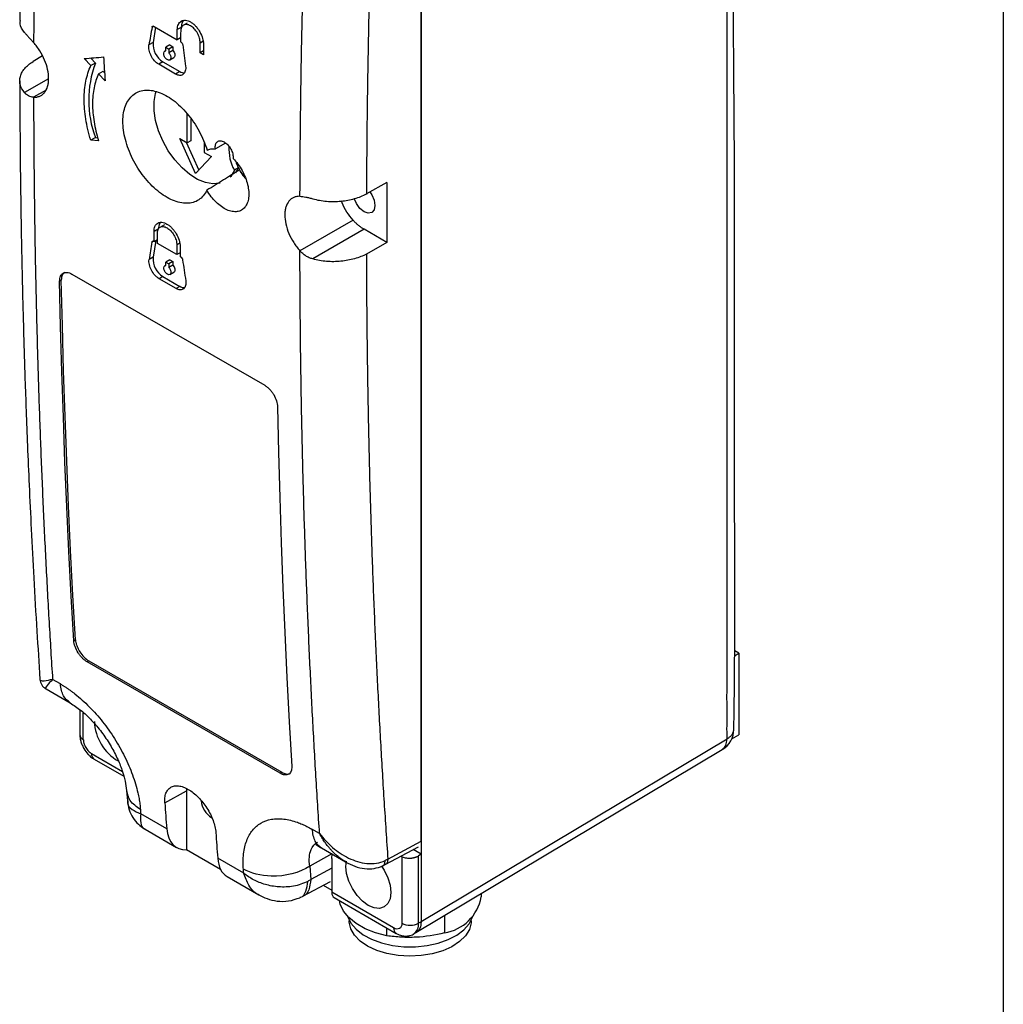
# Model space of a CAD drawing. Header units: millimetres. Extents: x 13 to 546, y 13 to 419.
# Tile 10 of 13: x 463 to 546, y 165 to 249. Entities that reach past the tile are written whole.
import ezdxf

# ---------------------------------------------------------------- set-up
doc = ezdxf.new("R2010")
doc.units = ezdxf.units.MM
doc.header["$LTSCALE"] = 2
doc.layers.add('TEXT', color=140, linetype='Continuous', lineweight=25)

msp = doc.modelspace()

# ---------------------------------------------------------------- linework, layer by layer
for p, q in [((496.984, 288.392), (496.984, 178.099)), ((496.984, 179.19), (496.984, 287.301)), ((474.423, 247.97), (474.286, 247.891)), ((474.582, 247.885), (474.366, 246.596)), ((474.456, 247.958), (476.407, 246.831)), ((476.733, 247.865), (476.418, 247.683)), ((477.256, 248.234), (476.95, 248.057)), ((476.693, 246.996), (476.407, 246.831)), ((474.366, 246.596), (474.02, 246.397)), ((475.785, 246.391), (475.445, 246.195)), ((475.445, 246.195), (475.7, 246.048)), ((476.039, 246.244), (475.7, 246.048)), ((475.785, 246.391), (476.039, 246.244)), ((476.039, 246.244), (476.039, 245.936)), ((476.689, 246.668), (476.716, 246.653)), ((478.342, 246.572), (478.658, 246.754)), ((465.036, 245.459), (464.243, 244.985)), ((469.121, 244.646), (468.569, 245.238)), ((469.107, 245.285), (469.501, 244.865)), ((475.442, 245.914), (475.358, 245.865)), ((476.039, 245.936), (475.696, 245.738)), ((475.774, 245.132), (476.123, 245.333)), ((478.617, 245.885), (478.332, 245.72)), ((478.613, 245.557), (478.332, 245.72)), ((469.501, 244.865), (469.121, 244.646)), ((475.202, 244.964), (474.845, 244.758)), ((476.266, 243.938), (474.845, 244.758)), ((475.202, 244.964), (476.622, 244.144)), ((465.54, 243.539), (463.522, 242.374)), ((469.771, 243.951), (470.152, 244.17)), ((470.323, 243.359), (469.771, 243.951)), ((470.152, 244.17), (470.279, 244.034)), ((476.622, 244.144), (476.266, 243.938)), ((465.339, 242.586), (464.291, 241.981)), ((477.256, 238.144), (477.256, 240.549)), ((477.57, 240.121), (477.57, 238.3)), ((469.501, 238.58), (469.117, 238.358)), ((469.501, 238.58), (469.699, 238.563)), ((477.963, 235.531), (476.626, 238.507)), ((476.626, 238.507), (477.256, 238.144)), ((469.767, 238.301), (469.117, 238.358)), ((477.165, 238.196), (478.24, 235.828)), ((477.57, 238.3), (477.256, 238.144)), ((478.67, 238.166), (478.67, 237.327)), ((480.491, 238.116), (479.627, 237.627)), ((479.3, 236.964), (477.963, 235.531)), ((478.67, 237.327), (479.3, 236.964)), ((481.58, 236.01), (481.231, 235.81)), ((494.106, 234.79), (492.372, 233.824)), ((494.106, 234.79), (494.106, 234.703)), ((494.106, 234.703), (494.106, 229.804)), ((475.331, 231.221), (474.943, 230.997)), ((491.248, 231.6), (486.761, 229.009)), ((474.809, 230.852), (474.453, 230.646)), ((492.176, 230.831), (487.846, 228.332)), ((494.106, 229.717), (492.176, 230.831)), ((474.401, 229.833), (474.268, 229.756)), ((474.603, 229.888), (474.366, 228.473)), ((474.433, 229.821), (474.46, 229.805)), ((474.46, 229.805), (474.739, 229.966)), ((476.385, 228.694), (474.742, 229.643)), ((476.615, 229.673), (476.377, 229.535)), ((494.106, 229.717), (492.368, 228.748)), ((494.106, 229.804), (494.106, 229.717)), ((476.663, 228.855), (476.385, 228.694)), ((476.667, 228.532), (476.694, 228.516)), ((474.366, 228.473), (474.037, 228.283)), ((475.452, 227.795), (475.369, 227.748)), ((475.785, 228.267), (475.448, 228.073)), ((475.448, 228.073), (475.703, 227.926)), ((476.039, 228.12), (475.703, 227.926)), ((476.039, 227.812), (475.707, 227.62)), ((475.785, 228.267), (476.039, 228.12)), ((476.039, 228.12), (476.039, 227.812)), ((467.527, 227.056), (483.791, 217.667)), ((475.797, 227.021), (476.123, 227.209)), ((466.631, 226.538), (466.49, 226.456)), ((475.202, 226.84), (474.887, 226.659)), ((476.308, 225.838), (474.887, 226.659)), ((475.202, 226.84), (476.622, 226.02)), ((476.622, 226.02), (476.308, 225.838)), ((467.684, 196.117), (467.826, 196.199)), ((523.433, 194.837), (523.802, 195.05)), ((523.802, 195.05), (523.437, 195.261)), ((523.802, 195.05), (523.802, 188.178)), ((468.958, 194.403), (468.816, 194.321)), ((485.08, 184.933), (468.816, 194.321)), ((468.958, 194.403), (485.221, 185.015)), ((466.549, 192.466), (465.892, 192.845)), ((465.339, 192.04), (467.37, 190.867)), ((468.195, 190.292), (468.195, 188.194)), ((468.487, 187.786), (468.487, 190.04)), ((496.984, 172.413), (522.791, 187.836)), ((523.187, 187.823), (523.802, 188.178)), ((469.18, 186.586), (471.784, 185.083)), ((496.55, 171.485), (522.39, 186.928)), ((469.388, 186.128), (471.899, 184.678)), ((485.221, 185.015), (485.08, 184.933)), ((472.136, 183.474), (472.201, 182.602)), ((475.36, 182.418), (477.185, 183.435)), ((477.191, 183.62), (477.185, 183.435)), ((477.185, 183.435), (477.185, 178.476)), ((475.524, 180.243), (473.331, 181.509)), ((473.696, 180.206), (476.357, 178.67)), ((488.419, 179.84), (487.762, 180.219)), ((493.959, 177.217), (496.768, 178.728)), ((494.18, 177.683), (496.984, 179.19)), ((480.07, 176.811), (477.185, 178.476)), ((489.452, 178.119), (487.587, 177.079)), ((488.583, 178.621), (490.615, 177.448)), ((489.453, 177.741), (489.473, 178.131)), ((495.358, 177.884), (495.281, 177.928)), ((495.358, 177.884), (495.358, 172.274)), ((496.984, 178.099), (496.316, 178.485)), ((496.984, 178.099), (496.772, 177.955)), ((496.772, 172.274), (496.772, 177.955)), ((496.984, 178.099), (496.984, 172.413)), ((482.016, 176.495), (479.823, 177.761)), ((487.587, 177.079), (487.674, 175.95)), ((489.453, 177.741), (489.453, 174.883)), ((490.628, 177.476), (490.463, 177.541)), ((490.632, 177.06), (490.679, 177.517)), ((493.74, 177.109), (493.962, 177.219)), ((480.628, 176.205), (483.288, 174.669)), ((489.453, 176.907), (487.674, 175.95)), ((487.011, 174.553), (489.339, 175.805)), ((488.716, 175.47), (489.453, 175.052)), ((486.772, 174.437), (487.02, 174.56)), ((494.665, 171.874), (489.453, 174.883)), ((502.065, 174.487), (502.065, 174.781)), ((489.642, 174.435), (494.872, 171.416)), ((498.955, 172.923), (498.955, 171.452)), ((490.915, 172.527), (490.915, 172.466)), ((496.984, 172.397), (496.772, 172.274)), ((501.215, 172.466), (501.215, 172.527)), ((494.103, 171.214), (494.103, 171.86)), ((496.362, 171.368), (496.574, 171.49))]:
    msp.add_line(p, q)
at = {"flags": 128}
for points in [[(476.943, 248.491), (476.8, 248.262), (476.733, 247.865)], [(476.407, 246.831), (476.409, 246.937), (476.41, 247.044), (476.411, 247.15), (476.413, 247.257), (476.414, 247.363), (476.415, 247.47), (476.417, 247.576), (476.418, 247.683)], [(476.7, 247.52), (476.698, 247.414), (476.697, 247.307), (476.696, 247.201), (476.694, 247.094), (476.693, 246.988), (476.692, 246.881), (476.69, 246.775), (476.689, 246.668)], [(475.442, 245.885), (475.442, 245.924), (475.443, 245.962), (475.443, 246.001), (475.443, 246.04), (475.444, 246.079), (475.444, 246.117), (475.445, 246.156), (475.445, 246.195)], [(475.7, 246.048), (475.699, 246.009), (475.699, 245.971), (475.698, 245.932), (475.698, 245.893), (475.698, 245.854), (475.697, 245.815), (475.697, 245.777), (475.696, 245.738)], [(478.332, 245.72), (478.333, 245.827), (478.334, 245.933), (478.336, 246.04), (478.337, 246.146), (478.338, 246.252), (478.34, 246.359), (478.341, 246.466), (478.342, 246.572)], [(478.624, 246.409), (478.623, 246.303), (478.621, 246.196), (478.62, 246.09), (478.619, 245.983), (478.617, 245.877), (478.616, 245.77), (478.615, 245.664), (478.613, 245.557)], [(476.039, 245.936), (476.137, 245.794), (476.197, 245.635), (476.208, 245.487), (476.169, 245.375), (476.123, 245.333)], [(480.041, 234.725), (480.006, 234.716), (479.426, 234.663), (478.794, 234.775), (478.131, 235.048), (477.463, 235.47), (476.812, 236.028), (476.203, 236.7), (475.658, 237.463), (475.196, 238.289), (474.834, 239.148), (474.585, 240.01), (474.459, 240.842), (474.459, 241.615), (474.585, 242.301), (474.646, 242.482)], [(481.231, 235.81), (480.925, 235.299), (480.88, 235.247)], [(492.653, 233.985), (492.818, 233.739), (493.015, 233.285), (493.084, 232.843), (493.015, 232.482), (492.818, 232.255), (492.523, 232.198), (492.176, 232.319), (491.828, 232.599), (491.533, 232.997), (491.339, 233.442)], [(474.985, 231.441), (474.876, 231.249), (474.809, 230.852)], [(474.46, 229.805), (474.459, 229.91), (474.458, 230.015), (474.457, 230.121), (474.456, 230.226), (474.455, 230.331), (474.454, 230.436), (474.453, 230.541), (474.453, 230.646)], [(474.742, 229.643), (474.741, 229.748), (474.74, 229.853), (474.739, 229.958), (474.738, 230.063), (474.737, 230.168), (474.736, 230.273), (474.735, 230.379), (474.734, 230.484)], [(476.377, 229.535), (476.378, 229.43), (476.379, 229.325), (476.38, 229.22), (476.381, 229.115), (476.382, 229.01), (476.383, 228.905), (476.384, 228.799), (476.385, 228.694)], [(476.659, 229.373), (476.66, 229.268), (476.661, 229.162), (476.662, 229.057), (476.663, 228.952), (476.663, 228.847), (476.664, 228.742), (476.666, 228.637), (476.667, 228.532)], [(475.452, 227.767), (475.452, 227.805), (475.451, 227.844), (475.451, 227.882), (475.45, 227.92), (475.45, 227.958), (475.449, 227.997), (475.449, 228.035), (475.448, 228.073)], [(475.703, 227.926), (475.703, 227.888), (475.704, 227.85), (475.704, 227.811), (475.705, 227.773), (475.705, 227.735), (475.706, 227.697), (475.706, 227.658), (475.707, 227.62)], [(476.039, 227.812), (476.137, 227.67), (476.197, 227.511), (476.208, 227.363), (476.169, 227.251), (476.123, 227.209)], [(467.684, 196.117), (467.471, 199.869), (467.276, 203.633), (467.099, 207.408), (466.941, 211.195), (466.801, 214.993), (466.679, 218.803), (466.575, 222.624), (466.49, 226.456)], [(467.826, 196.199), (467.613, 199.951), (467.418, 203.714), (467.241, 207.49), (467.082, 211.277), (466.942, 215.075), (466.82, 218.885), (466.717, 222.706), (466.631, 226.538)], [(484.875, 215.843), (484.96, 212.011), (485.063, 208.19), (485.185, 204.38), (485.325, 200.582), (485.484, 196.795), (485.661, 193.019), (485.856, 189.256), (486.069, 185.504)], [(493.642, 177.094), (493.869, 176.739), (494.17, 176.112), (494.36, 175.475), (494.424, 174.871), (494.36, 174.341), (494.17, 173.923), (493.869, 173.643), (493.476, 173.522), (493.019, 173.567), (492.528, 173.776), (492.037, 174.134), (491.58, 174.616), (491.188, 175.191), (490.886, 175.818), (490.697, 176.456), (490.632, 177.06), (490.632, 177.06)], [(494.103, 171.214), (493.133, 171.465), (492.255, 171.811), (491.497, 172.241), (490.882, 172.741), (490.43, 173.297), (490.155, 173.889), (490.089, 174.178)], [(490.795, 172.831), (490.798, 172.82), (491.061, 172.27), (491.495, 171.758), (492.083, 171.301), (492.808, 170.914), (493.643, 170.61), (494.561, 170.4), (495.53, 170.291), (496.518, 170.287), (497.489, 170.387), (498.413, 170.589), (499.256, 170.885), (499.991, 171.266), (500.592, 171.718), (501.038, 172.226), (501.316, 172.773), (501.334, 172.831)], [(501.215, 172.466), (501.206, 172.293), (501.056, 171.735), (500.727, 171.203), (500.228, 170.716), (499.579, 170.293), (498.804, 169.948), (497.929, 169.694), (496.986, 169.541), (496.011, 169.493), (495.037, 169.552), (494.101, 169.717), (493.235, 169.982), (492.472, 170.336), (491.839, 170.767), (491.358, 171.259), (491.047, 171.795), (490.918, 172.355), (490.915, 172.466)]]:
    msp.add_lwpolyline(points, dxfattribs=at)
for centre, radius, start, end in [((476.143, 246.476), 1.781, 176.11451, 238.10192), ((478.05, 241.723), 9.109, 159.81738, 200.18262), ((477.013, 244.748), 0.719, 237.14193, 271.45113), ((484.504, 237.617), 3.738, 176.65236, 208.9112), ((485.044, 237.701), 3.863, 199.10556, 222.28395), ((476.143, 228.352), 1.781, 176.11451, 238.10192), ((477.007, 226.61), 0.704, 236.89559, 274.18531), ((473.454, 189.451), 4.036, 182.0707, 239.8104), ((521.364, 188.645), 2, 300.88474, 0), ((468.695, 188.244), 0.503, 185.6948, 245.62534), ((469.67, 186.532), 0.493, 173.70117, 234.98665), ((480.306, 182.792), 1.887, 185.75519, 238.73344), ((498.339, 175.194), 3.792, 279.35507, 349.2614), ((496.065, 173.639), 1.537, 242.60967, 297.39033), ((495.78, 172.177), 0.996, 305.72283, 5.61822), ((495.166, 171.825), 0.504, 174.39639, 234.1098)]:
    msp.add_arc(centre, radius, start, end)
for centre, major_axis, ratio, start_param, end_param in [((1089.823, 595.06), (534.378, 697.321), 0.469328, 2.403623, 2.405907), ((1095.449, 591.813), (293.483, 830.63), 0.66655, 2.218827, 2.221112), ((1079.612, 600.954), (1236.062, 270.102), 0.202594, 4.151621, 4.153128), ((478.278, 239.387), (-2.524, 4.296), 0.582398, 3.39789, 3.54391), ((1092.591, 593.462), (534.378, 697.321), 0.469328, 2.429056, 2.43134), ((1092.681, 593.41), (293.483, 830.63), 0.66655, 2.244261, 2.246545), ((1101.22, 588.481), (447.939, 749.081), 0.587369, 2.445444, 2.448635), ((478.391, 182.114), (2.053, 3.433), 0.587369, 2.448635, 3.503309), ((1084.052, 598.392), (425.084, 762.281), 0.567218, 2.427981, 2.431171), ((482.593, 179.689), (1.948, 3.494), 0.567218, 2.431171, 3.133165), ((490.098, 175.327), (0.439, 0.9), 0.525016, 2.319474, 3.104953)]:
    msp.add_ellipse(centre, major_axis=major_axis, ratio=ratio, start_param=start_param, end_param=end_param)
for points, knots in [([(523.374, 188.65), (523.406, 191.247), (523.472, 196.622), (523.433, 204.794), (523.434, 212.616), (523.431, 219.859), (523.409, 226.321), (523.42, 231.185), (523.42, 234.466), (523.418, 236.239), (523.412, 237.779), (523.406, 239.008), (523.399, 240.019), (523.392, 241.036), (523.381, 242.281), (523.368, 243.878), (523.352, 245.822), (523.348, 248.156), (523.353, 250.618), (523.357, 252.949), (523.375, 254.845), (523.387, 256.397), (523.395, 257.821), (523.398, 259.329), (523.401, 263.319), (523.392, 269.601), (523.403, 278.206), (523.431, 287.088), (523.426, 296.436), (523.466, 306.166), (523.46, 315.749), (523.492, 324.63), (523.409, 330.209), (523.372, 332.749)], [0, 0, 0, 0, 0.053984, 0.111724, 0.170081, 0.216771, 0.262484, 0.304625, 0.317977, 0.330744, 0.341519, 0.349997, 0.356311, 0.3625, 0.371134, 0.382213, 0.395738, 0.411603, 0.430811, 0.446996, 0.46016, 0.470301, 0.479355, 0.489874, 0.501724, 0.56246, 0.620711, 0.680861, 0.747346, 0.815313, 0.883361, 0.946888, 1, 1, 1, 1]), ([(522.791, 187.836), (522.789, 188.587), (522.791, 189.338), (522.79, 190.841), (522.79, 191.593), (522.791, 193.847), (522.791, 195.349), (522.79, 199.858), (522.791, 202.863), (522.791, 211.88), (522.791, 217.891), (522.791, 235.924), (522.791, 247.946), (522.79, 271.99), (522.791, 284.013), (522.79, 302.046), (522.791, 308.057), (522.791, 317.073), (522.79, 320.079), (522.791, 324.587), (522.791, 326.09), (522.79, 328.344), (522.791, 329.095), (522.791, 330.598), (522.789, 331.35), (522.791, 332.101)], [0, 0, 0, 0, 0.015625, 0.015625, 0.03125, 0.03125, 0.0625, 0.0625, 0.125, 0.125, 0.25, 0.25, 0.5, 0.5, 0.75, 0.75, 0.875, 0.875, 0.9375, 0.9375, 0.96875, 0.96875, 0.984375, 0.984375, 1, 1, 1, 1]), ([(464.836, 299.875), (464.769, 298.791), (464.612, 296.216), (464.378, 291.997), (464.126, 287.051), (463.882, 281.624), (463.655, 275.76), (463.454, 269.471), (463.291, 262.768), (463.17, 255.702), (463.141, 250.892), (463.126, 248.448)], [0, 0, 0, 0, 0.062287, 0.147953, 0.243202, 0.348033, 0.462448, 0.584148, 0.715093, 0.855284, 1, 1, 1, 1]), ([(465.892, 296.414), (465.843, 295.57), (465.743, 293.884), (465.603, 291.359), (465.469, 288.838), (465.343, 286.32), (465.224, 283.807), (465.112, 281.297), (465.007, 278.792), (464.909, 276.29), (464.819, 273.792), (464.735, 271.298), (464.659, 268.809), (464.59, 266.323), (464.528, 263.842), (464.473, 261.364), (464.425, 258.891), (464.384, 256.422), (464.351, 253.958), (464.325, 251.497), (464.305, 249.041), (464.298, 247.407), (464.294, 246.59)], [0, 0, 0, 0, 0.050021, 0.10004, 0.150056, 0.20007, 0.250083, 0.300092, 0.3501, 0.400106, 0.450109, 0.50011, 0.550109, 0.600106, 0.6501, 0.700092, 0.750083, 0.80007, 0.850056, 0.90004, 0.950021, 1, 1, 1, 1]), ([(494.18, 285.682), (494.126, 284.845), (494.019, 283.172), (493.868, 280.666), (493.723, 278.164), (493.586, 275.666), (493.456, 273.172), (493.333, 270.681), (493.218, 268.194), (493.11, 265.711), (493.009, 263.232), (492.916, 260.756), (492.83, 258.284), (492.751, 255.816), (492.679, 253.351), (492.615, 250.891), (492.558, 248.434), (492.509, 245.98), (492.467, 243.531), (492.432, 241.085), (492.404, 238.643), (492.384, 236.204), (492.376, 234.582), (492.372, 233.771)], [0, 0, 0, 0, 0.047637, 0.095268, 0.142895, 0.190517, 0.238136, 0.285752, 0.333365, 0.380976, 0.428586, 0.476195, 0.523804, 0.571413, 0.619023, 0.666635, 0.714248, 0.761864, 0.809483, 0.857105, 0.904732, 0.952363, 1, 1, 1, 1]), ([(486.764, 233.618), (486.768, 234.435), (486.775, 236.069), (486.796, 238.525), (486.823, 240.985), (486.857, 243.449), (486.9, 245.917), (486.949, 248.389), (487.006, 250.865), (487.07, 253.345), (487.142, 255.83), (487.221, 258.318), (487.307, 260.81), (487.401, 263.306), (487.502, 265.805), (487.611, 268.309), (487.727, 270.816), (487.85, 273.327), (487.981, 275.842), (488.119, 278.361), (488.264, 280.883), (488.367, 282.567), (488.419, 283.409)], [0, 0, 0, 0, 0.049979, 0.09996, 0.149944, 0.19993, 0.249917, 0.299908, 0.3499, 0.399894, 0.449891, 0.49989, 0.549891, 0.599894, 0.6499, 0.699908, 0.749917, 0.79993, 0.849944, 0.89996, 0.949979, 1, 1, 1, 1]), ([(476.418, 247.683), (476.419, 247.768), (476.427, 247.847), (476.458, 247.995), (476.48, 248.064), (476.537, 248.188), (476.572, 248.242), (476.654, 248.335), (476.702, 248.374), (476.857, 248.464), (476.981, 248.489), (477.249, 248.464), (477.394, 248.414), (477.61, 248.289), (477.683, 248.239), (477.824, 248.124), (477.893, 248.06), (478.025, 247.919), (478.089, 247.842), (478.207, 247.68), (478.262, 247.594), (478.414, 247.325), (478.493, 247.137), (478.6, 246.762), (478.626, 246.579), (478.624, 246.409)], [0, 0, 0, 0, 0.0625, 0.0625, 0.125, 0.125, 0.1875, 0.1875, 0.25, 0.25, 0.375, 0.375, 0.5, 0.5, 0.5625, 0.5625, 0.625, 0.625, 0.6875, 0.6875, 0.75, 0.75, 0.875, 0.875, 1, 1, 1, 1]), ([(463.525, 247.45), (463.346, 247.69), (463.104, 248.014), (463.161, 248.358), (463.176, 248.446)], [0, 0, 0, 0, 0.7427033, 1, 1, 1, 1]), ([(474.286, 247.891), (474.294, 247.933), (474.315, 247.962), (474.377, 247.987), (474.416, 247.981), (474.456, 247.958)], [0, 0, 0, 0, 0.5, 0.5, 1, 1, 1, 1]), ([(478.342, 246.572), (478.344, 246.698), (478.324, 246.834), (478.245, 247.114), (478.186, 247.255), (478.036, 247.519), (477.946, 247.643), (477.75, 247.852), (477.642, 247.94), (477.428, 248.064), (477.32, 248.101), (477.119, 248.12), (477.028, 248.102), (476.872, 248.013), (476.81, 247.942), (476.725, 247.758), (476.702, 247.646), (476.7, 247.52)], [0, 0, 0, 0, 0.125, 0.125, 0.25, 0.25, 0.375, 0.375, 0.5, 0.5, 0.625, 0.625, 0.75, 0.75, 0.875, 0.875, 1, 1, 1, 1]), ([(463.525, 247.45), (463.576, 247.389), (463.63, 247.328), (463.747, 247.196), (463.81, 247.126), (463.941, 246.981), (464.009, 246.906), (464.149, 246.752), (464.22, 246.671), (464.294, 246.59)], [0, 0, 0, 0, 0.25, 0.25, 0.5, 0.5, 0.75, 0.75, 1, 1, 1, 1]), ([(464.291, 241.981), (464.384, 241.981), (464.477, 241.982), (464.65, 242.013), (464.733, 242.038), (464.889, 242.105), (464.963, 242.149), (465.099, 242.253), (465.16, 242.313), (465.327, 242.519), (465.415, 242.691), (465.502, 242.986), (465.524, 243.09), (465.554, 243.311), (465.562, 243.428), (465.562, 243.788), (465.532, 244.045), (465.417, 244.576), (465.331, 244.843), (465.108, 245.382), (464.973, 245.643), (464.739, 246.016), (464.655, 246.139), (464.524, 246.314), (464.48, 246.371), (464.388, 246.482), (464.341, 246.536), (464.294, 246.59)], [0, 0, 0, 0, 0.0625, 0.0625, 0.125, 0.125, 0.1875, 0.1875, 0.25, 0.25, 0.375, 0.375, 0.4375, 0.4375, 0.5, 0.5, 0.625, 0.625, 0.75, 0.75, 0.875, 0.875, 0.9375, 0.9375, 0.96875, 0.96875, 1, 1, 1, 1]), ([(474.845, 244.758), (474.782, 244.794), (474.721, 244.837), (474.602, 244.937), (474.542, 244.995), (474.376, 245.182), (474.276, 245.33), (474.159, 245.562), (474.125, 245.643), (474.069, 245.802), (474.047, 245.882), (474.001, 246.118), (473.997, 246.267), (474.02, 246.397)], [0, 0, 0, 0, 0.125, 0.125, 0.25, 0.25, 0.5, 0.5, 0.625, 0.625, 0.75, 0.75, 1, 1, 1, 1]), ([(476.716, 246.653), (476.756, 246.63), (476.795, 246.591), (476.855, 246.496), (476.875, 246.443), (476.882, 246.393)], [0, 0, 0, 0, 0.5, 0.5, 1, 1, 1, 1]), ([(475.696, 245.738), (475.757, 245.669), (475.806, 245.584), (475.864, 245.408), (475.872, 245.323), (475.841, 245.186), (475.803, 245.139), (475.696, 245.102), (475.63, 245.113), (475.495, 245.191), (475.429, 245.256), (475.324, 245.415), (475.288, 245.505), (475.26, 245.676), (475.269, 245.751), (475.33, 245.858), (475.38, 245.887), (475.442, 245.885)], [0, 0, 0, 0, 0.125, 0.125, 0.25, 0.25, 0.375, 0.375, 0.5, 0.5, 0.625, 0.625, 0.75, 0.75, 0.875, 0.875, 1, 1, 1, 1]), ([(463.522, 242.374), (463.343, 242.587), (463.222, 242.809), (463.133, 243.158), (463.119, 243.276), (463.124, 243.51), (463.142, 243.626), (463.208, 243.857), (463.256, 243.973), (463.38, 244.195), (463.455, 244.303), (463.634, 244.513), (463.738, 244.616), (463.971, 244.809), (464.1, 244.9), (464.242, 244.985)], [0, 0, 0, 0, 0.25, 0.25, 0.375, 0.375, 0.5, 0.5, 0.625, 0.625, 0.75, 0.75, 0.875, 0.875, 1, 1, 1, 1]), ([(469.117, 238.358), (468.932, 238.963), (468.793, 239.554), (468.654, 240.42), (468.618, 240.705), (468.571, 241.269), (468.559, 241.548), (468.56, 242.355), (468.607, 242.861), (468.747, 243.572), (468.806, 243.802), (468.947, 244.241), (469.028, 244.449), (469.121, 244.646)], [0, 0, 0, 0, 0.25, 0.25, 0.375, 0.375, 0.5, 0.5, 0.75, 0.75, 0.875, 0.875, 1, 1, 1, 1]), ([(477.112, 244.612), (477.122, 244.534), (477.125, 244.46), (477.119, 244.321), (477.108, 244.254), (477.059, 244.075), (476.999, 243.978), (476.879, 243.883), (476.833, 243.858), (476.735, 243.828), (476.682, 243.821), (476.513, 243.827), (476.39, 243.866), (476.266, 243.938)], [0, 0, 0, 0, 0.125, 0.125, 0.25, 0.25, 0.5, 0.5, 0.625, 0.625, 0.75, 0.75, 1, 1, 1, 1]), ([(469.771, 243.951), (469.604, 243.596), (469.479, 243.206), (469.353, 242.571), (469.321, 242.35), (469.278, 241.892), (469.267, 241.654), (469.266, 240.928), (469.308, 240.426), (469.433, 239.645), (469.485, 239.379), (469.611, 238.843), (469.684, 238.573), (469.767, 238.301)], [0, 0, 0, 0, 0.25, 0.25, 0.375, 0.375, 0.5, 0.5, 0.75, 0.75, 0.875, 0.875, 1, 1, 1, 1]), ([(463.122, 243.363), (463.128, 241.82), (463.14, 238.534), (463.198, 233.484), (463.289, 228.271), (463.411, 223.159), (463.539, 218.931), (463.662, 215.426), (463.777, 212.442), (463.919, 209.11), (464.095, 205.388), (464.311, 201.281), (464.554, 197.055), (464.74, 194.21), (464.829, 192.853)], [0, 0, 0, 0, 0.089997, 0.191573, 0.295815, 0.396398, 0.493268, 0.546268, 0.604601, 0.670919, 0.745222, 0.827509, 0.917782, 1, 1, 1, 1]), ([(464.291, 241.981), (464.217, 241.986), (464.145, 241.995), (464.003, 242.031), (463.935, 242.057), (463.804, 242.124), (463.742, 242.165), (463.626, 242.26), (463.572, 242.315), (463.522, 242.374)], [0, 0, 0, 0, 0.25, 0.25, 0.5, 0.5, 0.75, 0.75, 1, 1, 1, 1]), ([(464.291, 241.981), (464.293, 241.147), (464.298, 239.479), (464.315, 236.983), (464.339, 234.492), (464.37, 232.004), (464.409, 229.522), (464.455, 227.043), (464.509, 224.57), (464.57, 222.101), (464.639, 219.636), (464.715, 217.177), (464.799, 214.722), (464.89, 212.272), (464.989, 209.826), (465.096, 207.385), (465.209, 204.95), (465.331, 202.519), (465.46, 200.092), (465.596, 197.671), (465.74, 195.255), (465.841, 193.648), (465.892, 192.845)], [0, 0, 0, 0, 0.049979, 0.09996, 0.149944, 0.199929, 0.249917, 0.299907, 0.3499, 0.399894, 0.449891, 0.49989, 0.549891, 0.599894, 0.6499, 0.699907, 0.749917, 0.799929, 0.849944, 0.89996, 0.949979, 1, 1, 1, 1]), ([(478.911, 234.127), (478.741, 233.776), (478.51, 233.506), (477.93, 233.129), (477.595, 233.032), (477.029, 233.025), (476.835, 233.045), (476.435, 233.132), (476.229, 233.199), (475.809, 233.377), (475.599, 233.487), (475.18, 233.748), (474.97, 233.899), (474.554, 234.24), (474.353, 234.427), (473.963, 234.831), (473.773, 235.05), (473.411, 235.514), (473.242, 235.756), (472.926, 236.257), (472.779, 236.518), (472.512, 237.052), (472.395, 237.321), (472.19, 237.861), (472.103, 238.135), (471.963, 238.677), (471.911, 238.942), (471.842, 239.459), (471.825, 239.714), (471.828, 240.201), (471.847, 240.432), (471.922, 240.867), (471.977, 241.073), (472.122, 241.449), (472.211, 241.619), (472.42, 241.92), (472.542, 242.054), (472.812, 242.276), (472.96, 242.365), (473.279, 242.498), (473.453, 242.543), (473.817, 242.585), (474.006, 242.583), (474.398, 242.533), (474.604, 242.484), (475.018, 242.341), (475.227, 242.248), (475.646, 242.019), (475.86, 241.882), (476.277, 241.571), (476.481, 241.397), (476.879, 241.017), (477.076, 240.806), (477.447, 240.363), (477.623, 240.13), (477.955, 239.641), (478.112, 239.383), (478.396, 238.859), (478.523, 238.593), (478.749, 238.053), (478.849, 237.778), (478.931, 237.503)], [0, 0, 0, 0, 0.0625, 0.0625, 0.125, 0.125, 0.15625, 0.15625, 0.1875, 0.1875, 0.21875, 0.21875, 0.25, 0.25, 0.28125, 0.28125, 0.3125, 0.3125, 0.34375, 0.34375, 0.375, 0.375, 0.40625, 0.40625, 0.4375, 0.4375, 0.46875, 0.46875, 0.5, 0.5, 0.53125, 0.53125, 0.5625, 0.5625, 0.59375, 0.59375, 0.625, 0.625, 0.65625, 0.65625, 0.6875, 0.6875, 0.71875, 0.71875, 0.75, 0.75, 0.78125, 0.78125, 0.8125, 0.8125, 0.84375, 0.84375, 0.875, 0.875, 0.90625, 0.90625, 0.9375, 0.9375, 0.96875, 0.96875, 1, 1, 1, 1]), ([(479.627, 237.627), (479.611, 237.76), (479.618, 237.882), (479.676, 238.087), (479.727, 238.17), (479.864, 238.28), (479.95, 238.309), (480.142, 238.306), (480.248, 238.275), (480.409, 238.187), (480.462, 238.152), (480.567, 238.069), (480.619, 238.021), (480.766, 237.864), (480.855, 237.74), (481, 237.476), (481.055, 237.335), (481.123, 237.061), (481.135, 236.93), (481.124, 236.812)], [0, 0, 0, 0, 0.125, 0.125, 0.25, 0.25, 0.375, 0.375, 0.5, 0.5, 0.5625, 0.5625, 0.625, 0.625, 0.75, 0.75, 0.875, 0.875, 1, 1, 1, 1]), ([(478.931, 237.503), (479.031, 237.56), (479.139, 237.599), (479.371, 237.64), (479.496, 237.643), (479.627, 237.627)], [0, 0, 0, 0, 0.5, 0.5, 1, 1, 1, 1]), ([(481.124, 236.812), (481.268, 236.664), (481.404, 236.503), (481.658, 236.159), (481.777, 235.973), (481.987, 235.593), (482.08, 235.399), (482.237, 234.999), (482.301, 234.8), (482.395, 234.409), (482.426, 234.213), (482.455, 233.844), (482.452, 233.668), (482.412, 233.337), (482.375, 233.185), (482.271, 232.913), (482.201, 232.791), (482.035, 232.589), (481.939, 232.508), (481.719, 232.385), (481.597, 232.345), (481.337, 232.308), (481.196, 232.312), (480.906, 232.364), (480.757, 232.411), (480.45, 232.548), (480.295, 232.637), (479.991, 232.852), (479.838, 232.979), (479.547, 233.262), (479.408, 233.418), (479.146, 233.756), (479.022, 233.938), (478.911, 234.127)], [0, 0, 0, 0, 0.0625, 0.0625, 0.125, 0.125, 0.1875, 0.1875, 0.25, 0.25, 0.3125, 0.3125, 0.375, 0.375, 0.4375, 0.4375, 0.5, 0.5, 0.5625, 0.5625, 0.625, 0.625, 0.6875, 0.6875, 0.75, 0.75, 0.8125, 0.8125, 0.875, 0.875, 0.9375, 0.9375, 1, 1, 1, 1]), ([(481.374, 236.494), (481.393, 236.435), (481.472, 236.189), (481.689, 235.756), (481.962, 235.349), (482.144, 235.144), (482.191, 235.092)], [0, 0, 0, 0, 0.115724, 0.48649, 0.868375, 1, 1, 1, 1]), ([(481.677, 235.841), (481.222, 235.559), (480.3, 234.987), (479.378, 234.416), (478.911, 234.127)], [0, 0, 0, 0, 0.493411, 1, 1, 1, 1]), ([(486.764, 233.618), (486.671, 233.618), (486.578, 233.616), (486.404, 233.585), (486.321, 233.56), (486.164, 233.493), (486.089, 233.449), (485.953, 233.344), (485.892, 233.283), (485.724, 233.077), (485.635, 232.905), (485.547, 232.61), (485.525, 232.506), (485.495, 232.284), (485.487, 232.167), (485.487, 231.807), (485.517, 231.551), (485.633, 231.02), (485.719, 230.753), (485.944, 230.215), (486.08, 229.954), (486.315, 229.582), (486.399, 229.46), (486.53, 229.285), (486.575, 229.228), (486.666, 229.117), (486.714, 229.063), (486.761, 229.009)], [0, 0, 0, 0, 0.0625, 0.0625, 0.125, 0.125, 0.1875, 0.1875, 0.25, 0.25, 0.375, 0.375, 0.4375, 0.4375, 0.5, 0.5, 0.625, 0.625, 0.75, 0.75, 0.875, 0.875, 0.9375, 0.9375, 0.96875, 0.96875, 1, 1, 1, 1]), ([(486.764, 233.618), (486.839, 233.614), (486.917, 233.608), (487.084, 233.586), (487.172, 233.571), (487.355, 233.535), (487.45, 233.513), (487.646, 233.464), (487.746, 233.436), (487.85, 233.408)], [0, 0, 0, 0, 0.25, 0.25, 0.5, 0.5, 0.75, 0.75, 1, 1, 1, 1]), ([(487.85, 233.408), (488.218, 233.304), (488.604, 233.235), (489.209, 233.183), (489.413, 233.175), (489.817, 233.178), (490.018, 233.188), (490.419, 233.226), (490.619, 233.254), (491.005, 233.326), (491.192, 233.369), (491.556, 233.472), (491.733, 233.533), (492.067, 233.667), (492.225, 233.742), (492.372, 233.824)], [0, 0, 0, 0, 0.25, 0.25, 0.375, 0.375, 0.5, 0.5, 0.625, 0.625, 0.75, 0.75, 0.875, 0.875, 1, 1, 1, 1]), ([(491.248, 231.6), (491.07, 231.824), (490.712, 232.271), (490.386, 232.855), (490.288, 233.175), (490.272, 233.227)], [0, 0, 0, 0, 0.4556622, 0.9116073, 1, 1, 1, 1]), ([(474.453, 230.646), (474.452, 230.73), (474.458, 230.808), (474.485, 230.954), (474.505, 231.022), (474.56, 231.144), (474.593, 231.197), (474.672, 231.289), (474.718, 231.327), (474.869, 231.415), (474.991, 231.438), (475.256, 231.411), (475.401, 231.361), (475.617, 231.236), (475.69, 231.186), (475.831, 231.072), (475.9, 231.008), (476.034, 230.868), (476.099, 230.791), (476.22, 230.63), (476.276, 230.546), (476.432, 230.279), (476.514, 230.093), (476.627, 229.721), (476.657, 229.54), (476.659, 229.373)], [0, 0, 0, 0, 0.0625, 0.0625, 0.125, 0.125, 0.1875, 0.1875, 0.25, 0.25, 0.375, 0.375, 0.5, 0.5, 0.5625, 0.5625, 0.625, 0.625, 0.6875, 0.6875, 0.75, 0.75, 0.875, 0.875, 1, 1, 1, 1]), ([(474.734, 230.484), (474.733, 230.608), (474.754, 230.718), (474.834, 230.899), (474.894, 230.969), (475.044, 231.056), (475.135, 231.073), (475.332, 231.053), (475.44, 231.016), (475.654, 230.892), (475.762, 230.805), (475.962, 230.596), (476.053, 230.475), (476.208, 230.21), (476.269, 230.071), (476.353, 229.795), (476.376, 229.66), (476.377, 229.535)], [0, 0, 0, 0, 0.125, 0.125, 0.25, 0.25, 0.375, 0.375, 0.5, 0.5, 0.625, 0.625, 0.75, 0.75, 0.875, 0.875, 1, 1, 1, 1]), ([(492.176, 230.831), (492.14, 230.852), (492.07, 230.893), (491.965, 230.962), (491.86, 231.037), (491.755, 231.117), (491.651, 231.203), (491.549, 231.294), (491.447, 231.391), (491.346, 231.492), (491.281, 231.564), (491.248, 231.6)], [0, 0, 0, 0, 0.114064, 0.2268, 0.338447, 0.449255, 0.559484, 0.669398, 0.779272, 0.88938, 1, 1, 1, 1]), ([(474.268, 229.756), (474.274, 229.797), (474.294, 229.827), (474.355, 229.85), (474.393, 229.844), (474.433, 229.821)], [0, 0, 0, 0, 0.5, 0.5, 1, 1, 1, 1]), ([(476.694, 228.516), (476.734, 228.493), (476.773, 228.454), (476.834, 228.36), (476.855, 228.307), (476.863, 228.258)], [0, 0, 0, 0, 0.5, 0.5, 1, 1, 1, 1]), ([(488.419, 179.84), (488.366, 180.645), (488.261, 182.254), (488.112, 184.673), (487.971, 187.097), (487.838, 189.526), (487.712, 191.959), (487.594, 194.397), (487.484, 196.84), (487.382, 199.288), (487.287, 201.74), (487.2, 204.197), (487.121, 206.658), (487.05, 209.124), (486.986, 211.594), (486.931, 214.068), (486.883, 216.548), (486.843, 219.031), (486.81, 221.519), (486.786, 224.011), (486.768, 226.508), (486.763, 228.176), (486.761, 229.009)], [0, 0, 0, 0, 0.050021, 0.1000397, 0.1500562, 0.2000706, 0.2500827, 0.3000926, 0.3501003, 0.4001058, 0.4501092, 0.5001103, 0.5501091, 0.6001058, 0.6501003, 0.7000926, 0.7500827, 0.8000705, 0.8500562, 0.9000397, 0.9500209, 1, 1, 1, 1]), ([(487.846, 228.332), (487.742, 228.362), (487.641, 228.396), (487.444, 228.482), (487.349, 228.532), (487.165, 228.647), (487.078, 228.711), (486.913, 228.851), (486.835, 228.928), (486.761, 229.009)], [0, 0, 0, 0, 0.25, 0.25, 0.5, 0.5, 0.75, 0.75, 1, 1, 1, 1]), ([(492.368, 228.748), (492.073, 228.583), (491.741, 228.451), (491.193, 228.295), (491.003, 228.25), (490.618, 228.179), (490.422, 228.151), (490.021, 228.113), (489.816, 228.102), (489.411, 228.099), (489.21, 228.107), (488.81, 228.141), (488.61, 228.167), (488.22, 228.237), (488.03, 228.28), (487.846, 228.332)], [0, 0, 0, 0, 0.25, 0.25, 0.375, 0.375, 0.5, 0.5, 0.625, 0.625, 0.75, 0.75, 0.875, 0.875, 1, 1, 1, 1]), ([(492.368, 228.801), (492.371, 227.974), (492.376, 226.32), (492.394, 223.844), (492.419, 221.373), (492.451, 218.906), (492.492, 216.444), (492.54, 213.987), (492.595, 211.534), (492.659, 209.086), (492.729, 206.643), (492.808, 204.204), (492.894, 201.77), (492.988, 199.34), (493.09, 196.915), (493.199, 194.495), (493.316, 192.079), (493.441, 189.668), (493.573, 187.262), (493.713, 184.86), (493.86, 182.462), (494.015, 180.07), (494.125, 178.478), (494.18, 177.683)], [0, 0, 0, 0, 0.047638, 0.09527, 0.142897, 0.190519, 0.238138, 0.285754, 0.333367, 0.380978, 0.428588, 0.476196, 0.523804, 0.571413, 0.619023, 0.666634, 0.714246, 0.761862, 0.809481, 0.857104, 0.904731, 0.952362, 1, 1, 1, 1]), ([(474.887, 226.659), (474.825, 226.695), (474.763, 226.738), (474.643, 226.837), (474.583, 226.895), (474.415, 227.081), (474.313, 227.227), (474.192, 227.457), (474.157, 227.537), (474.098, 227.696), (474.075, 227.774), (474.024, 228.007), (474.017, 228.154), (474.037, 228.283)], [0, 0, 0, 0, 0.125, 0.125, 0.25, 0.25, 0.5, 0.5, 0.625, 0.625, 0.75, 0.75, 1, 1, 1, 1]), ([(475.707, 227.62), (475.768, 227.552), (475.818, 227.467), (475.88, 227.293), (475.889, 227.209), (475.861, 227.074), (475.825, 227.028), (475.72, 226.992), (475.655, 227.003), (475.519, 227.081), (475.453, 227.146), (475.346, 227.304), (475.309, 227.393), (475.277, 227.562), (475.284, 227.637), (475.342, 227.742), (475.391, 227.769), (475.452, 227.767)], [0, 0, 0, 0, 0.125, 0.125, 0.25, 0.25, 0.375, 0.375, 0.5, 0.5, 0.625, 0.625, 0.75, 0.75, 0.875, 0.875, 1, 1, 1, 1]), ([(466.49, 226.456), (466.488, 226.536), (466.494, 226.611), (466.517, 226.75), (466.536, 226.815), (466.587, 226.931), (466.618, 226.982), (466.692, 227.069), (466.736, 227.106), (466.879, 227.189), (466.996, 227.211), (467.249, 227.185), (467.387, 227.136), (467.527, 227.056)], [0, 0, 0, 0, 0.125, 0.125, 0.25, 0.25, 0.375, 0.375, 0.5, 0.5, 0.75, 0.75, 1, 1, 1, 1]), ([(466.936, 227.199), (466.88, 227.167), (466.742, 227.087), (466.644, 226.84), (466.635, 226.624), (466.631, 226.538)], [0, 0, 0, 0, 0.288449, 0.71747, 1, 1, 1, 1]), ([(477.129, 226.498), (477.141, 226.421), (477.145, 226.348), (477.142, 226.211), (477.133, 226.145), (477.088, 225.968), (477.031, 225.873), (476.915, 225.779), (476.87, 225.756), (476.773, 225.726), (476.721, 225.72), (476.554, 225.727), (476.432, 225.766), (476.308, 225.838)], [0, 0, 0, 0, 0.125, 0.125, 0.25, 0.25, 0.5, 0.5, 0.625, 0.625, 0.75, 0.75, 1, 1, 1, 1]), ([(483.791, 217.667), (483.861, 217.626), (483.93, 217.579), (484.066, 217.47), (484.134, 217.408), (484.263, 217.273), (484.325, 217.2), (484.442, 217.046), (484.497, 216.963), (484.647, 216.711), (484.729, 216.53), (484.84, 216.178), (484.871, 216.003), (484.875, 215.843)], [0, 0, 0, 0, 0.125, 0.125, 0.25, 0.25, 0.375, 0.375, 0.5, 0.5, 0.75, 0.75, 1, 1, 1, 1]), ([(468.816, 194.321), (468.746, 194.362), (468.677, 194.409), (468.539, 194.518), (468.471, 194.579), (468.338, 194.713), (468.275, 194.785), (468.155, 194.937), (468.097, 195.018), (467.941, 195.267), (467.854, 195.444), (467.731, 195.79), (467.694, 195.961), (467.684, 196.117)], [0, 0, 0, 0, 0.125, 0.125, 0.25, 0.25, 0.375, 0.375, 0.5, 0.5, 0.75, 0.75, 1, 1, 1, 1]), ([(467.826, 196.199), (467.831, 196.121), (467.842, 196.04), (467.878, 195.874), (467.903, 195.787), (467.965, 195.613), (468.001, 195.526), (468.086, 195.353), (468.134, 195.267), (468.291, 195.018), (468.414, 194.862), (468.677, 194.596), (468.818, 194.484), (468.958, 194.403)], [0, 0, 0, 0, 0.125, 0.125, 0.25, 0.25, 0.375, 0.375, 0.5, 0.5, 0.75, 0.75, 1, 1, 1, 1]), ([(464.828, 192.852), (464.839, 192.768), (464.863, 192.602), (464.974, 192.376), (465.127, 192.183), (465.261, 192.093), (465.327, 192.048)], [0, 0, 0, 0, 0.25744, 0.509949, 0.757443, 1, 1, 1, 1]), ([(465.892, 192.845), (465.636, 192.787), (465.121, 192.671), (464.833, 192.72), (464.842, 192.834), (464.844, 192.854)], [0, 0, 0, 0, 0.450134, 0.906102, 1, 1, 1, 1]), ([(465.892, 192.845), (465.723, 192.664), (465.383, 192.3), (465.21, 192.036), (465.338, 192.064), (465.352, 192.067)], [0, 0, 0, 0, 0.467745, 0.941643, 1, 1, 1, 1]), ([(466.549, 192.466), (466.617, 192.426), (466.754, 192.345), (466.959, 192.215), (467.164, 192.079), (467.37, 191.934), (467.576, 191.781), (467.918, 191.517), (468.393, 191.116), (468.989, 190.547), (469.567, 189.931), (470.303, 189.053), (471.15, 187.862), (471.863, 186.594), (472.339, 185.566), (472.645, 184.794), (472.898, 184.029), (473.073, 183.362), (473.189, 182.792), (473.264, 182.314), (473.291, 182.009), (473.305, 181.856)], [0, 0, 0, 0, 0.0206847, 0.0413822, 0.0621164, 0.0829108, 0.1037886, 0.124773, 0.1870771, 0.2495826, 0.3121219, 0.3744378, 0.499209, 0.6242156, 0.686881, 0.7494423, 0.811978, 0.8746796, 0.9165865, 0.9583007, 1, 1, 1, 1]), ([(467.389, 190.874), (467.171, 191.039), (466.722, 191.378), (466.608, 192.096), (466.549, 192.466)], [0, 0, 0, 0, 0.4845, 1, 1, 1, 1]), ([(467.381, 190.863), (467.684, 190.666), (468.283, 190.276), (469.193, 189.411), (470.032, 188.422), (470.758, 187.343), (471.343, 186.251), (471.767, 185.21), (472.042, 184.258), (472.105, 183.731), (472.136, 183.474)], [0, 0, 0, 0, 0.1364759, 0.2708432, 0.4023896, 0.5305734, 0.6549813, 0.7749264, 0.8900192, 1, 1, 1, 1]), ([(522.791, 187.836), (522.824, 187.856), (522.89, 187.897), (522.981, 187.964), (523.064, 188.034), (523.137, 188.107), (523.2, 188.184), (523.253, 188.262), (523.296, 188.343), (523.333, 188.435), (523.36, 188.537), (523.363, 188.612), (523.364, 188.65)], [0, 0, 0, 0, 0.093254, 0.187191, 0.281201, 0.375043, 0.468722, 0.562385, 0.65614, 0.749977, 0.875009, 1, 1, 1, 1]), ([(468.205, 188.192), (468.202, 188.137), (468.195, 187.984), (468.246, 187.719), (468.343, 187.373), (468.464, 187.141), (468.531, 187.011)], [0, 0, 0, 0, 0.138548, 0.383683, 0.655813, 1, 1, 1, 1]), ([(522.388, 186.931), (522.504, 187.029), (522.738, 187.227), (522.773, 187.631), (522.791, 187.836)], [0, 0, 0, 0, 0.494502, 1, 1, 1, 1]), ([(468.487, 187.786), (468.488, 187.761), (468.489, 187.71), (468.499, 187.63), (468.514, 187.547), (468.543, 187.431), (468.597, 187.28), (468.687, 187.101), (468.797, 186.934), (468.92, 186.79), (469.05, 186.669), (469.137, 186.614), (469.18, 186.586)], [0, 0, 0, 0, 0.060205, 0.119949, 0.17977, 0.240205, 0.369842, 0.500127, 0.629738, 0.760049, 0.879845, 1, 1, 1, 1]), ([(468.531, 187.011), (468.638, 186.849), (468.787, 186.621), (469.067, 186.352), (469.238, 186.206), (469.368, 186.144), (469.39, 186.133)], [0, 0, 0, 0, 0.4562364, 0.6378301, 0.9393797, 1, 1, 1, 1]), ([(486.069, 185.504), (486.074, 185.426), (486.071, 185.353), (486.054, 185.218), (486.038, 185.154), (485.993, 185.042), (485.965, 184.992), (485.896, 184.908), (485.855, 184.873), (485.718, 184.794), (485.605, 184.774), (485.357, 184.803), (485.22, 184.852), (485.08, 184.933)], [0, 0, 0, 0, 0.125, 0.125, 0.25, 0.25, 0.375, 0.375, 0.5, 0.5, 0.75, 0.75, 1, 1, 1, 1]), ([(485.221, 185.015), (485.338, 184.961), (485.573, 184.853), (485.824, 184.847), (485.917, 184.924), (485.94, 184.944)], [0, 0, 0, 0, 0.428797, 0.857578, 1, 1, 1, 1]), ([(475.36, 182.418), (475.348, 182.575), (475.351, 182.722), (475.383, 182.996), (475.413, 183.124), (475.5, 183.351), (475.556, 183.45), (475.694, 183.62), (475.776, 183.691), (475.959, 183.797), (476.06, 183.834), (476.283, 183.873), (476.404, 183.875), (476.655, 183.845), (476.787, 183.813), (477.062, 183.714), (477.2, 183.648), (477.482, 183.486), (477.626, 183.388), (477.907, 183.167), (478.044, 183.044), (478.314, 182.774), (478.445, 182.626), (478.691, 182.317), (478.807, 182.156), (479.023, 181.816), (479.121, 181.644), (479.295, 181.295), (479.372, 181.116), (479.5, 180.765), (479.552, 180.593), (479.628, 180.256), (479.654, 180.09), (479.665, 179.932)], [0, 0, 0, 0, 0.0625, 0.0625, 0.125, 0.125, 0.1875, 0.1875, 0.25, 0.25, 0.3125, 0.3125, 0.375, 0.375, 0.4375, 0.4375, 0.5, 0.5, 0.5625, 0.5625, 0.625, 0.625, 0.6875, 0.6875, 0.75, 0.75, 0.8125, 0.8125, 0.875, 0.875, 0.9375, 0.9375, 1, 1, 1, 1]), ([(473.305, 181.856), (472.974, 182.096), (472.337, 182.557), (472.216, 183.176), (472.158, 183.473)], [0, 0, 0, 0, 0.520948, 1, 1, 1, 1]), ([(472.201, 182.58), (472.239, 182.331), (472.314, 181.838), (472.647, 181.173), (473.103, 180.606), (473.497, 180.341), (473.692, 180.21)], [0, 0, 0, 0, 0.2586936, 0.5116351, 0.7587137, 1, 1, 1, 1]), ([(472.248, 182.602), (472.237, 182.546), (472.179, 182.261), (472.534, 181.851), (473.069, 181.621), (473.331, 181.509)], [0, 0, 0, 0, 0.110363, 0.565201, 1, 1, 1, 1]), ([(473.331, 181.509), (473.314, 181.245), (473.279, 180.703), (473.449, 180.273), (473.683, 180.234), (473.707, 180.23)], [0, 0, 0, 0, 0.4619783, 0.9453108, 1, 1, 1, 1]), ([(481.989, 176.843), (481.984, 176.918), (481.974, 177.069), (481.967, 177.29), (481.967, 177.507), (481.973, 177.72), (481.987, 177.928), (482.02, 178.268), (482.098, 178.718), (482.258, 179.244), (482.476, 179.714), (482.842, 180.256), (483.432, 180.771), (484.18, 181.043), (484.853, 181.106), (485.392, 181.078), (485.958, 180.976), (486.48, 180.819), (486.948, 180.635), (487.353, 180.447), (487.626, 180.295), (487.762, 180.219)], [0, 0, 0, 0, 0.020852, 0.04169, 0.062535, 0.08341, 0.104336, 0.125337, 0.188004, 0.250574, 0.313102, 0.375801, 0.500808, 0.625579, 0.687858, 0.750434, 0.812902, 0.875244, 0.917084, 0.958607, 1, 1, 1, 1]), ([(487.762, 180.219), (487.821, 179.849), (487.934, 179.137), (488.38, 178.799), (488.594, 178.636)], [0, 0, 0, 0, 0.519151, 1, 1, 1, 1]), ([(488.419, 179.84), (488.737, 179.415), (489.108, 179.016), (489.929, 178.314), (490.38, 178.009), (491.356, 177.537), (491.878, 177.371), (492.946, 177.268), (493.494, 177.341), (493.957, 177.566)], [0, 0, 0, 0, 0.25, 0.25, 0.5, 0.5, 0.75, 0.75, 1, 1, 1, 1]), ([(490.463, 177.541), (490.41, 177.575), (490.302, 177.646), (490.141, 177.764), (489.976, 177.893), (489.81, 178.036), (489.642, 178.192), (489.474, 178.362), (489.299, 178.553), (489.107, 178.783), (488.891, 179.069), (488.651, 179.424), (488.5, 179.695), (488.419, 179.84)], [0, 0, 0, 0, 0.0638476, 0.1303728, 0.1995884, 0.271506, 0.3461359, 0.4234872, 0.5035681, 0.5962053, 0.7098221, 0.8444206, 1, 1, 1, 1]), ([(487.587, 177.079), (487.508, 177.628), (487.578, 178.472), (488.001, 178.97), (488.236, 179.107)], [0.6974742, 0.6974742, 0.6974742, 0.6974742, 1.096031, 1.3949485, 1.3949485, 1.3949485, 1.3949485]), ([(488.128, 178.97), (488.12, 178.962), (488.077, 178.924), (488.217, 178.837), (488.467, 178.691), (488.595, 178.617)], [0, 0, 0, 0, 0.1135115, 0.5456501, 1, 1, 1, 1]), ([(496.772, 177.955), (496.747, 177.94), (496.699, 177.909), (496.622, 177.869), (496.544, 177.836), (496.466, 177.808), (496.391, 177.786), (496.318, 177.769), (496.248, 177.755), (496.183, 177.746), (496.122, 177.739), (496.015, 177.732), (495.862, 177.734), (495.672, 177.762), (495.499, 177.811), (495.404, 177.86), (495.358, 177.884)], [0, 0, 0, 0, 0.064519, 0.125833, 0.183941, 0.238844, 0.290541, 0.339032, 0.384318, 0.426398, 0.465272, 0.500941, 0.630918, 0.757401, 0.880418, 1, 1, 1, 1]), ([(487.587, 177.079), (486.738, 176.526), (484.587, 175.975), (482.617, 176.481), (481.989, 176.843)], [0, 0, 0, 0, 0.571429, 1, 1, 1, 1]), ([(490.609, 177.452), (490.869, 177.316), (491.38, 177.051), (492.205, 176.856), (493.014, 176.848), (493.5, 177.022), (493.734, 177.105)], [0, 0, 0, 0, 0.265686, 0.521835, 0.769405, 1, 1, 1, 1]), ([(493.731, 177.114), (493.74, 177.115), (493.821, 177.125), (493.917, 177.275), (493.944, 177.469), (493.957, 177.566)], [0, 0, 0, 0, 0.064308, 0.532164, 1, 1, 1, 1]), ([(494.18, 177.683), (494.166, 177.584), (494.14, 177.387), (494.042, 177.236), (493.963, 177.221), (493.961, 177.221)], [0, 0, 0, 0, 0.492969, 0.985937, 1, 1, 1, 1]), ([(487.423, 175.805), (487.054, 175.609), (486.426, 175.406), (485.587, 175.318), (484.978, 175.328), (484.392, 175.403), (483.657, 175.577), (482.83, 175.912), (482.273, 176.282), (482.024, 176.488), (482.02, 176.492), (482.016, 176.495)], [-0.1794294, -0.1794294, -0.1794294, -0.1794294, -0.1435434, -0.1256005, -0.1076575, -0.0897146, -0.0717717, -0.0358858, 0, 0, 0.0005979, 0.0005979, 0.0005979, 0.0005979]), ([(483.334, 174.681), (483.286, 174.695), (482.923, 174.803), (482.42, 175.424), (482.149, 176.144), (482.016, 176.495)], [0, 0, 0, 0, 0.071255, 0.546062, 1, 1, 1, 1]), ([(486.744, 174.455), (486.775, 174.458), (487.016, 174.487), (487.304, 174.935), (487.383, 175.515), (487.423, 175.805)], [0, 0, 0, 0, 0.068152, 0.534073, 1, 1, 1, 1]), ([(487.674, 175.95), (487.634, 175.655), (487.553, 175.064), (487.259, 174.608), (487.022, 174.565), (487.014, 174.564)], [0, 0, 0, 0, 0.491747, 0.983493, 1, 1, 1, 1]), ([(483.297, 174.664), (483.522, 174.549), (484.002, 174.305), (484.86, 174.107), (485.819, 174.099), (486.441, 174.317), (486.755, 174.428)], [0, 0, 0, 0, 0.2139063, 0.4551642, 0.724643, 1, 1, 1, 1]), ([(496.984, 172.397), (496.965, 172.194), (496.928, 171.792), (496.696, 171.596), (496.581, 171.499)], [0, 0, 0, 0, 0.506086, 1, 1, 1, 1]), ([(498.955, 171.452), (498.157, 171.259), (497.352, 171.13), (496.131, 171.069), (495.72, 171.071), (494.906, 171.115), (494.503, 171.156), (494.103, 171.214)], [0, 0, 0, 0, 0.5, 0.5, 0.75, 0.75, 1, 1, 1, 1]), ([(494.874, 171.422), (494.962, 171.374), (495.167, 171.262), (495.531, 171.177), (495.939, 171.198), (496.236, 171.27), (496.353, 171.366), (496.36, 171.372)], [0, 0, 0, 0, 0.192294, 0.446301, 0.709032, 0.983424, 1, 1, 1, 1])]:
    msp.add_open_spline(points, degree=3, knots=knots)
for points in [[(470.191, 245.382), (470.234, 244.707), (470.278, 244.033), (470.323, 243.359)], [(473.305, 181.856), (473.314, 181.74), (473.322, 181.625), (473.331, 181.509)], [(494.18, 177.683), (494.108, 177.642), (494.034, 177.603), (493.957, 177.566)], [(482.016, 176.495), (482.007, 176.611), (481.998, 176.727), (481.989, 176.843)], [(487.674, 175.95), (487.593, 175.9), (487.509, 175.851), (487.422, 175.805)], [(495.358, 172.274), (495.358, 171.833), (495.047, 171.653), (494.665, 171.874)], [(496.984, 172.413), (496.984, 172.408), (496.984, 172.402), (496.984, 172.397)]]:
    msp.add_open_spline(points, degree=3)
at = {"layer": 'TEXT'}
msp.add_line((546.1, 419.1), (546.1, 12.7), dxfattribs=at)

doc.saveas('drawing.dxf')
